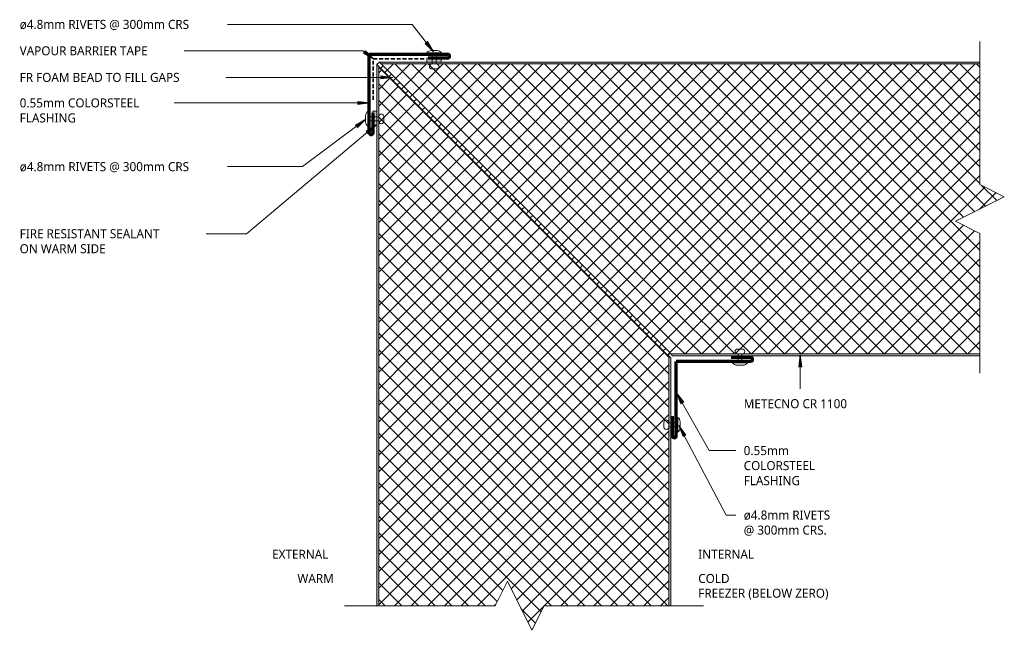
# Model space of a CAD drawing. Header units: millimetres. Extents: x 15 to 518, y -109 to 203.
import ezdxf

# ---------------------------------------------------------------- set-up
doc = ezdxf.new("R2010")
doc.units = ezdxf.units.MM
doc.linetypes.add('Dash Short', pattern=[3, 2, -1])
for name, color, linetype, lineweight in [('A-DETL', 90, 'Continuous', 13), ('A-DETL-GENF', 92, 'Continuous', 13), ('G-ANNO-TEXT', 231, 'Continuous', 9)]:
    doc.layers.add(name, color=color, linetype=linetype, lineweight=lineweight)
doc.styles.add('Yu Gothic', font='Yu Gothic.ttf', dxfattribs={"height": 4.6})
doc.styles.add('Yu Gothic_B', font='Yu Gothic.ttf', dxfattribs={"height": 4.6})
pattern_1 = [(315, (122.132, 347.448), (4.24264, 4.24264), []), (45, (122.132, 347.448), (-4.24264, 4.24264), [])]
pattern_2 = [(225, (523.457, 31.368), (4.24264, -4.24264), []), (315, (523.457, 31.368), (4.24264, 4.24264), [])]

# ---------------------------------------------------------------- blocks, each defined once
blk = doc.blocks.new('Fridge Freezer Panel_Horizontal Section - 150mm-6010225-13 VERTICAL CORNER COOLROOM 01')
at = {"layer": 'A-DETL-GENF'}
h = blk.add_hatch(dxfattribs=at)
h.set_pattern_fill('FP_1', color=256, style=0, pattern_type=2)
h.set_pattern_definition(pattern_1)
h.paths.add_polyline_path([(13.5, 70.89), (26, 64.64), (26, 1), (152.5, 1), (152.5, 149), (26, 149), (26, 89.64), (38.5, 83.39), (26, 77.14)])
h = blk.add_hatch(color=256, dxfattribs=at)
h.paths.add_polyline_path([(26, 0.17), (26, 0), (152.5, 0), (152.5, 1), (26, 1)])
h.paths.add_polyline_path([(26, 149), (152.5, 149), (152.5, 150), (26, 150), (26, 149.17)])
h = blk.add_hatch(color=256, dxfattribs=at)
h.paths.add_polyline_path([(152.5, 0), (153.5, 1), (152.5, 1)])
h.paths.add_polyline_path([(152.5, 149), (301.23, 149), (302.22, 149.99), (302.36, 149.86), (302.5, 150), (152.5, 150)])
h = blk.add_hatch(dxfattribs=at)
h.set_pattern_fill('FP_1', color=256, style=0, pattern_type=2)
h.set_pattern_definition(pattern_1)
h.paths.add_polyline_path([(152.5, 1), (153.5, 1), (153.88, 1.38), (153.74, 1.51), (301.23, 149), (152.5, 148.99)])
for p, q in [((152.5, 150), (26, 150)), ((26, 149), (152.5, 149)), ((302.5, 150), (152.5, 150)), ((301.23, 149), (152.5, 149)), ((302.36, 149.86), (302.5, 150)), ((152.5, 1), (26, 1)), ((26, 0), (152.5, 0)), ((152.5, 0), (153.5, 1)), ((152.5, 1), (153.5, 1)), ((153.5, 1), (153.88, 1.38))]:
    blk.add_line(p, q, dxfattribs=at)
blk = doc.blocks.new('Fridge Freezer Panel_Horizontal Section - 150mm-6010250-13 VERTICAL CORNER COOLROOM 01')
at = {"layer": 'A-DETL-GENF'}
h = blk.add_hatch(color=256, dxfattribs=at)
h.paths.add_polyline_path([(175, 0), (18.14, 0), (18.14, -1), (175, -1)])
h.paths.add_polyline_path([(175, -149), (18.14, -149), (18.14, -150), (175, -150)])
h = blk.add_hatch(color=256, dxfattribs=at)
h.paths.add_polyline_path([(175, 0), (175, -1), (176, -1)])
h.paths.add_polyline_path([(323.72, -149), (175, -149), (175, -150), (324.72, -150), (324, -149.28)])
h.paths.add_polyline_path([(324.86, -149.86), (324.72, -150), (325, -150)])
h = blk.add_hatch(dxfattribs=at)
h.set_pattern_fill('FP_2', color=256, style=0, pattern_type=2)
h.set_pattern_definition(pattern_2)
h.paths.add_polyline_path([(175, -1), (18.14, -1), (18.14, -62.5), (30.64, -68.75), (5.64, -81.25), (18.14, -87.5), (18.14, -149), (175, -149), (175, -62.5)])
h = blk.add_hatch(dxfattribs=at)
h.set_pattern_fill('FP_2', color=256, style=0, pattern_type=2)
h.set_pattern_definition(pattern_2)
h.paths.add_polyline_path([(176, -1), (175, -1), (175, -149), (323.72, -149), (176.23, -1.53), (176.38, -1.38), (176.23, -1.23)])
for p, q in [((175, 0), (18.14, 0)), ((176, -1), (175, 0)), ((18.14, -1), (175, -1)), ((176, -1), (175, -1)), ((176.38, -1.38), (176, -1)), ((175, -149), (18.14, -149)), ((18.14, -150), (175, -150)), ((175, -149), (323.72, -149)), ((175, -150), (325, -150)), ((325, -150), (324.86, -149.86))]:
    blk.add_line(p, q, dxfattribs=at)
blk = doc.blocks.new('Break Line _M_ - Break Line _M_-6010775-13 VERTICAL CORNER COOLROOM 01')
at = {"layer": 'A-DETL-GENF'}
for p, q in [((-12.5, 0), (-6.25, 12.5)), ((-6.25, 12.5), (6.25, -12.5)), ((-93.96, 0), (-12.5, 0)), ((6.25, -12.5), (12.5, 0)), ((12.5, 0), (89.48, 0))]:
    blk.add_line(p, q, dxfattribs=at)
blk = doc.blocks.new('Break Line _M_ - Break Line _M_-6010870-13 VERTICAL CORNER COOLROOM 01')
at = {"layer": 'A-DETL-GENF'}
for p, q in [((-12.5, 0), (-6.25, 12.5)), ((-6.25, 12.5), (6.25, -12.5)), ((-85.41, 0), (-12.5, 0)), ((6.25, -12.5), (12.5, 0)), ((12.5, 0), (83.76, 0))]:
    blk.add_line(p, q, dxfattribs=at)
blk = doc.blocks.new('Pop Rivets - Rivet-5892572-13 VERTICAL CORNER COOLROOM 01')
at = {"layer": 'A-DETL-GENF'}
for p, q in [((3.77, 0), (-3.77, 0)), ((-1.5, 1.16), (1.5, 1.16)), ((-1, -5.62), (-1, 0)), ((1, -5.62), (1, 0)), ((1.17, -5.62), (-1.24, -5.62)), ((-1.24, -8.12), (1.17, -8.12))]:
    blk.add_line(p, q, dxfattribs=at)
for centre, radius, start, end in [((-1.5, -1.65), 2.8, 90, 144), ((1.5, -1.65), 2.8, 36, 90), ((-1.24, -6.87), 1.25, 90, 270), ((1.17, -6.87), 1.25, 270, 90)]:
    blk.add_arc(centre, radius, start, end, dxfattribs=at)
blk = doc.blocks.new('Pop Rivets - Rivet-5919326-13 VERTICAL CORNER COOLROOM 01')
at = {"layer": 'A-DETL-GENF'}
for p, q in [((-1.24, 8.18), (1.17, 8.18)), ((1.17, 5.68), (-1.24, 5.68)), ((-1, 5.68), (-1, 0)), ((1, 5.68), (1, 0)), ((3.77, 0), (-3.77, 0)), ((-1.5, -1.16), (1.5, -1.16))]:
    blk.add_line(p, q, dxfattribs=at)
for centre, radius, start, end in [((-1.24, 6.93), 1.25, 90, 270), ((1.17, 6.93), 1.25, 270, 90), ((-1.5, 1.65), 2.8, 216, 270), ((1.5, 1.65), 2.8, 270, 324)]:
    blk.add_arc(centre, radius, start, end, dxfattribs=at)
blk = doc.blocks.new('Pop Rivets - Rivet-5919263-13 VERTICAL CORNER COOLROOM 01')
at = {"layer": 'A-DETL-GENF'}
for p, q in [((3.77, 0), (-3.77, 0)), ((-1.5, 1.16), (1.5, 1.16)), ((-1, -4.66), (-1, 0)), ((1, -4.66), (1, 0)), ((1.17, -4.66), (-1.24, -4.66)), ((-1.24, -7.16), (1.17, -7.16))]:
    blk.add_line(p, q, dxfattribs=at)
for centre, radius, start, end in [((-1.5, -1.65), 2.8, 90, 144), ((1.5, -1.65), 2.8, 36, 90), ((-1.24, -5.91), 1.25, 90, 270), ((1.17, -5.91), 1.25, 270, 90)]:
    blk.add_arc(centre, radius, start, end, dxfattribs=at)
blk = doc.blocks.new('Pop Rivets - Rivet-5919296-13 VERTICAL CORNER COOLROOM 01')
at = {"layer": 'A-DETL-GENF'}
for p, q in [((-1.24, 7.08), (1.17, 7.08)), ((1.17, 4.58), (-1.24, 4.58)), ((-1, 4.58), (-1, 0)), ((1, 4.58), (1, 0)), ((3.77, 0), (-3.77, 0)), ((-1.5, -1.16), (1.5, -1.16))]:
    blk.add_line(p, q, dxfattribs=at)
for centre, radius, start, end in [((-1.24, 5.83), 1.25, 90, 270), ((1.17, 5.83), 1.25, 270, 90), ((-1.5, 1.65), 2.8, 216, 270), ((1.5, 1.65), 2.8, 270, 324)]:
    blk.add_arc(centre, radius, start, end, dxfattribs=at)

msp = doc.modelspace()

# ---------------------------------------------------------------- hatches: boundary and pattern name
at = {"layer": 'A-DETL-GENF'}
h = msp.add_hatch(dxfattribs=at)
h.set_pattern_fill('FP_3', color=252, style=0, pattern_type=2)
h.set_pattern_definition([(45, (0, 0), (-2.12132, 2.12132), []), (135, (0, 0), (-2.12132, -2.12132), [])])
h.paths.add_polyline_path([(345.94, 31.61), (347.22, 32.89), (198.74, 181.37), (197.46, 180.09)])
for points in [[(222.95, 181.37), (230.3, 181.37), (230.3, 183.37), (222.95, 183.37), (222.95, 181.37)], [(197.45, 148.87), (197.45, 156.22), (195.45, 156.22), (195.45, 148.87)]]:
    msp.add_hatch(color=9, dxfattribs=at).paths.add_polyline_path(points)
at = {"layer": 'G-ANNO-TEXT'}
for points in [[(226.37, 186.57), (223.32, 191.8), (222.07, 190.84)], [(195.87, 182.8), (191.63, 187.12), (190.66, 185.87)], [(205.5, 173.52), (199.5, 174.31), (199.5, 172.73)], [(193.78, 160.5), (187.78, 161.29), (187.78, 159.71)], [(191.85, 152.16), (186.57, 149.2), (187.51, 147.93)], [(197.03, 149.27), (191.93, 146.01), (192.94, 144.8)], [(413.65, 31.87), (412.86, 25.87), (414.44, 25.87)], [(350.46, 12.58), (352.72, 6.96), (354.09, 7.74)], [(351.65, -4.04), (353.75, -9.72), (355.15, -8.98)]]:
    msp.add_hatch(color=7, dxfattribs=at).paths.add_polyline_path(points)

# ---------------------------------------------------------------- linework, layer by layer
at = {"layer": 'A-DETL', "lineweight": 70}
for p, q in [((193.56, 145.37), (193.56, 185.37)), ((193.56, 185.37), (233.56, 185.37)), ((233.56, 183.37), (223.56, 183.37)), ((195.56, 145.37), (195.56, 155.37)), ((388.32, 30.61), (378.32, 30.61)), ((350.32, -9.39), (350.32, 28.61)), ((388.32, 28.61), (350.32, 28.61)), ((348.32, -9.39), (348.32, 0.61))]:
    msp.add_line(p, q, dxfattribs=at)
at = {"layer": 'A-DETL', "linetype": 'Dash Short', "lineweight": 35}
for p, q in [((195.56, 162.04), (195.56, 182.98)), ((195.56, 182.98), (221.76, 182.98))]:
    msp.add_line(p, q, dxfattribs=at)
at = {"layer": 'A-DETL'}
for p, q in [((198.74, 181.37), (197.46, 180.09)), ((347.22, 32.89), (198.74, 181.37)), ((230.3, 183.37), (222.95, 183.37)), ((222.95, 183.37), (222.95, 181.37)), ((230.3, 181.37), (230.3, 183.37)), ((197.46, 180.09), (345.94, 31.61)), ((197.45, 156.22), (195.45, 156.22)), ((195.45, 156.22), (195.45, 148.87)), ((195.45, 148.87), (197.45, 148.87)), ((345.94, 31.61), (347.22, 32.89))]:
    msp.add_line(p, q, dxfattribs=at)
at = {"layer": 'A-DETL', "lineweight": 70}
for centre, start, end in [((233.56, 184.37), 270, 90), ((194.56, 145.37), 180, 0), ((388.32, 29.61), 270, 90), ((349.32, -9.39), 180, 360)]:
    msp.add_arc(centre, 1, start, end, dxfattribs=at)
at = {"layer": 'G-ANNO-TEXT', "color": 7}
for p, q in [((114.51, 200.58), (105.62, 200.58)), ((215.53, 200.58), (114.51, 200.58)), ((226.37, 186.57), (215.53, 200.58)), ((223.32, 191.8), (222.07, 190.84)), ((226.37, 186.57), (223.32, 191.8)), ((87.5, 187.11), (87.36, 187.11)), ((190.36, 187.11), (87.5, 187.11)), ((195.87, 182.8), (190.36, 187.11)), ((191.63, 187.12), (190.66, 185.87)), ((195.87, 182.8), (191.63, 187.12)), ((222.07, 190.84), (226.37, 186.57)), ((190.66, 185.87), (195.87, 182.8)), ((105.08, 173.52), (104.96, 173.52)), ((205.5, 173.52), (105.08, 173.52)), ((205.5, 173.52), (199.5, 174.31)), ((199.5, 174.31), (199.5, 172.73)), ((199.5, 172.73), (205.5, 173.52)), ((193.78, 160.5), (187.78, 161.29)), ((187.78, 161.29), (187.78, 159.71)), ((104.49, 160.5), (83.13, 160.5)), ((193.78, 160.5), (104.49, 160.5)), ((187.78, 159.71), (193.78, 160.5)), ((191.85, 152.16), (159.49, 127.98)), ((191.85, 152.16), (186.57, 149.2)), ((187.51, 147.93), (191.85, 152.16)), ((197.03, 149.27), (130.94, 93.77)), ((186.57, 149.2), (187.51, 147.93)), ((197.03, 149.27), (191.93, 146.01)), ((191.93, 146.01), (192.94, 144.8)), ((192.94, 144.8), (197.03, 149.27)), ((110.17, 127.98), (105.62, 127.98)), ((159.49, 127.98), (110.17, 127.98)), ((98.14, 93.77), (96.62, 93.77)), ((130.94, 93.77), (98.14, 93.77)), ((413.65, 31.87), (412.86, 25.87)), ((414.44, 25.87), (413.65, 31.87)), ((413.65, 31.87), (413.65, 14.59)), ((412.86, 25.87), (414.44, 25.87)), ((350.46, 12.58), (352.72, 6.96)), ((354.09, 7.74), (350.46, 12.58)), ((350.46, 12.58), (367.1, -16.92)), ((352.72, 6.96), (354.09, 7.74)), ((351.65, -4.04), (353.75, -9.72)), ((355.15, -8.98), (351.65, -4.04)), ((351.65, -4.04), (375.8, -49.82)), ((353.75, -9.72), (355.15, -8.98)), ((367.1, -16.92), (380.68, -16.92)), ((375.8, -49.82), (380.68, -49.82))]:
    msp.add_line(p, q, dxfattribs=at)

# ---------------------------------------------------------------- block references
at = {"layer": 'A-DETL-GENF'}
for name, p, rotation in [('Break Line _M_ - Break Line _M_-6010870-13 VERTICAL CORNER COOLROOM 01', (505.32, 106.37), 269.9999999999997), ('Pop Rivets - Rivet-5919326-13 VERTICAL CORNER COOLROOM 01', (226.68, 186.05), 180), ('Fridge Freezer Panel_Horizontal Section - 150mm-6010250-13 VERTICAL CORNER COOLROOM 01', (523.46, 31.37), 180), ('Fridge Freezer Panel_Horizontal Section - 150mm-6010225-13 VERTICAL CORNER COOLROOM 01', (347.45, -122.13), 89.99999999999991), ('Pop Rivets - Rivet-5892572-13 VERTICAL CORNER COOLROOM 01', (192.82, 152.4), 90.0000000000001), ('Pop Rivets - Rivet-5919263-13 VERTICAL CORNER COOLROOM 01', (351.11, -3.73), 270.0000000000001), ('Break Line _M_ - Break Line _M_-6010775-13 VERTICAL CORNER COOLROOM 01', (270.31, -96.13), 180)]:
    msp.add_blockref(name, p, dxfattribs=dict(at, rotation=rotation))
msp.add_blockref('Pop Rivets - Rivet-5919296-13 VERTICAL CORNER COOLROOM 01', (382.85, 27.79), dxfattribs=at)

# ---------------------------------------------------------------- texts
at = {"layer": 'G-ANNO-TEXT', "color": 7, "char_height": 4.6, "attachment_point": 1, "bg_fill": 3, "box_fill_scale": 1.25, "bg_fill_color": 256, "bg_fill_true_color": 13158600, "bg_fill_transparency": 0}
for s, insert, width, style in [('VAPOUR BARRIER TAPE', (15.04, 189.41), 82.7341, 'Yu Gothic'), ('FR FOAM BEAD TO FILL GAPS', (15.04, 175.82), 104.059, 'Yu Gothic'), ('0.55mm COLORSTEEL ', (15.04, 162.8), 77.6033, 'Yu Gothic'), ('FLASHING', (15.04, 155.13), 36.0759, 'Yu Gothic'), ('FIRE RESISTANT SEALANT ', (15.04, 96.07), 93.9578, 'Yu Gothic'), ('ON WARM SIDE', (15.04, 88.4), 54.1941, 'Yu Gothic'), ('METECNO CR 1100', (384.74, 9.31), 65.7384, 'Yu Gothic'), ('0.55mm ', (384.74, -14.62), 28.5401, 'Yu Gothic'), ('COLORSTEEL ', (384.74, -22.3), 49.0633, 'Yu Gothic'), ('FLASHING', (384.74, -29.97), 36.0759, 'Yu Gothic'), ('ø4.8mm RIVETS ', (384.74, -47.52), 55.6371, 'Yu Gothic'), ('@ 300mm CRS.', (384.74, -55.19), 51.1477, 'Yu Gothic'), ('EXTERNAL', (143.91, -67.54), 39.1223, 'Yu Gothic_B'), ('INTERNAL', (361.55, -67.54), 37.3586, 'Yu Gothic_B'), ('WARM', (156.87, -79.88), 23.4093, 'Yu Gothic_B')]:
    msp.add_mtext(s, dxfattribs=dict(at, insert=insert, width=width, style=style))

# ---------------------------------------------------------------- next in the draw order: texts
for s, insert, width, style in [('ø4.8mm RIVETS @ 300mm CRS', (15.04, 202.88), 104.8607, 'Yu Gothic'), ('ø4.8mm RIVETS @ 300mm CRS', (15.04, 130.28), 104.8607, 'Yu Gothic'), ('COLD', (361.55, -79.88), 20.6835, 'Yu Gothic_B')]:
    msp.add_mtext(s, dxfattribs=dict(at, insert=insert, width=width, style=style))

# ---------------------------------------------------------------- next in the draw order: texts
at = {"layer": 'G-ANNO-TEXT', "color": 7, "insert": (361.55, -87.42), "char_height": 4.6, "width": 89.1476, "attachment_point": 1, "style": 'Yu Gothic_B', "bg_fill": 3, "box_fill_scale": 1.25, "bg_fill_color": 256, "bg_fill_true_color": 13158600, "bg_fill_transparency": 0}
msp.add_mtext('FREEZER (BELOW ZERO)', dxfattribs=at)

doc.saveas('drawing.dxf')
